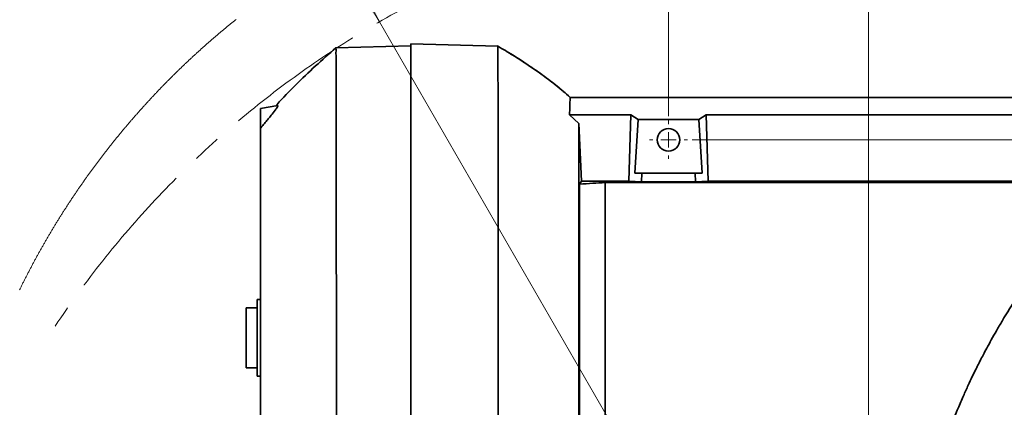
# Model space of a CAD drawing. Header units: millimetres. Extents: x 0 to 12118, y 0 to 8400.
# Tile 108 of 128: x 6058 to 6944, y 7271 to 7619. Entities that reach past the tile are written whole.
import ezdxf

# ---------------------------------------------------------------- set-up
doc = ezdxf.new("R2010")
doc.units = ezdxf.units.MM
doc.header["$LTSCALE"] = 20
doc.linetypes.add('CENTER', pattern=[10.16, 6.35, -1.27, 1.27, -1.27])
doc.styles.add('SLDTEXTSTYLE0', font='TXT', dxfattribs={"width": 0.605})
doc.dimstyles.new('SLDDIMSTYLE10', dxfattribs={"dimtxt": 70, "dimasz": 70, "dimexe": 0, "dimexo": 0.0625, "dimgap": 17.5, "dimtad": 1, "dimdec": 1, "dimlfac": 0.5, "dimrnd": 1e-09, "dimzin": 12, "dimdsep": 46, "dimtxsty": 'SLDTEXTSTYLE0', "dimsah": 1, "dimcen": 0.09, "dimadec": 0, "dimazin": 3, "dimtfac": 1, "dimtmove": 0, "dimatfit": 0, "dimfxl": 1, "dimfrac": 2, "dimtolj": 1, "dimtzin": 12, "dimarcsym": 0})
doc.dimstyles.new('SLDDIMSTYLE11', dxfattribs={"dimtxt": 70, "dimasz": 70, "dimexe": 0, "dimexo": 0.0625, "dimgap": 17.5, "dimtad": 1, "dimdec": 1, "dimlfac": 0.5, "dimrnd": 1e-09, "dimzin": 12, "dimdsep": 46, "dimtxsty": 'SLDTEXTSTYLE0', "dimsah": 1, "dimcen": 0.09, "dimadec": 0, "dimazin": 3, "dimtfac": 1, "dimtofl": 0, "dimtmove": 0, "dimatfit": 3, "dimfxl": 1, "dimfrac": 2, "dimtolj": 1, "dimtzin": 12, "dimarcsym": 0})
doc.dimstyles.new('SLDDIMSTYLE13', dxfattribs={"dimtxt": 70, "dimasz": 70, "dimexe": 0, "dimexo": 0.0625, "dimgap": 17.5, "dimtad": 0, "dimtih": 1, "dimtoh": 1, "dimdec": 1, "dimlfac": 0.5, "dimrnd": 1e-09, "dimzin": 12, "dimdsep": 46, "dimtxsty": 'SLDTEXTSTYLE0', "dimsah": 1, "dimcen": 0, "dimadec": 0, "dimazin": 3, "dimtfac": 1, "dimtofl": 0, "dimtmove": 0, "dimatfit": 3, "dimfxl": 1, "dimfrac": 2, "dimtolj": 1, "dimtzin": 12, "dimarcsym": 0})

# ---------------------------------------------------------------- blocks, each defined once
blk = doc.blocks.new('_D_74')
at = {"color": 7, "linetype": 'Continuous', "lineweight": 0}
for p, q in [((6641.91, 7532.54), (6641.91, 7880.21)), ((6821.91, 6859.34), (6821.91, 7880.21)), ((6641.91, 7850.21), (6521.91, 7850.21)), ((6821.91, 7850.21), (6641.91, 7850.21)), ((6821.91, 7850.21), (6941.91, 7850.21))]:
    blk.add_line(p, q, dxfattribs=at)
at = {"color": 7, "linetype": 'Continuous', "lineweight": 18}
for points in [[(6641.91, 7850.21), (6571.91, 7860.21), (6571.91, 7840.21)], [(6821.91, 7850.21), (6891.91, 7840.21), (6891.91, 7860.21)]]:
    blk.add_solid(points, dxfattribs=at)
at = {"color": 7, "linetype": 'Continuous', "lineweight": 18, "insert": (6678.44, 7940.44), "char_height": 70, "attachment_point": 1, "style": 'SLDTEXTSTYLE0'}
blk.add_mtext('90', dxfattribs=at)
blk = doc.blocks.new('_D_75')
at = {"color": 7, "linetype": 'Continuous', "lineweight": 0}
for p, q in [((6663.11, 7511.34), (7633.01, 7511.34)), ((7603.01, 6855.34), (7603.01, 7511.34)), ((6825.91, 6855.34), (7633.01, 6855.34))]:
    blk.add_line(p, q, dxfattribs=at)
at = {"color": 7, "linetype": 'Continuous', "lineweight": 18}
for points in [[(7603.01, 7511.34), (7593.01, 7441.34), (7613.01, 7441.34)], [(7603.01, 6855.34), (7613.01, 6925.34), (7593.01, 6925.34)]]:
    blk.add_solid(points, dxfattribs=at)
at = {"color": 7, "linetype": 'Continuous', "lineweight": 18, "insert": (7512.77, 7103.13), "char_height": 70, "attachment_point": 1, "rotation": 90, "style": 'SLDTEXTSTYLE0'}
blk.add_mtext('328', dxfattribs=at)
blk = doc.blocks.new('_D_76')
at = {"color": 7, "linetype": 'Continuous', "lineweight": 0}
for p, q in [((6273.45, 7805.31), (5227.86, 7805.31)), ((6381.91, 7617.44), (6273.45, 7805.31)), ((6821.91, 6855.34), (6381.91, 7617.44))]:
    blk.add_line(p, q, dxfattribs=at)
at = {"color": 7, "linetype": 'Continuous', "lineweight": 18}
blk.add_solid([(6381.91, 7617.44), (6355.57, 7683.06), (6338.25, 7673.06)], dxfattribs=at)
at = {"color": 7, "linetype": 'Continuous', "lineweight": 18, "char_height": 70, "attachment_point": 1, "style": 'SLDTEXTSTYLE0'}
for s, insert in [('R440', (5227.86, 8110.4)), ('Smallest circumscribed', (5227.86, 8002.97)), ('radius axis 3.', (5227.86, 7895.54))]:
    blk.add_mtext(s, dxfattribs=dict(at, insert=insert))
blk = doc.blocks.new('_D_77')
at = {"color": 7, "linetype": 'Continuous', "lineweight": 0}
for p, q in [((6641.91, 7532.54), (6641.91, 8020.21)), ((7021.91, 7532.54), (7021.91, 8020.21)), ((6641.91, 7990.21), (6521.91, 7990.21)), ((6641.91, 7990.21), (7021.91, 7990.21)), ((7021.91, 7990.21), (7141.91, 7990.21))]:
    blk.add_line(p, q, dxfattribs=at)
at = {"color": 7, "linetype": 'Continuous', "lineweight": 18}
for points in [[(6641.91, 7990.21), (6571.91, 8000.21), (6571.91, 7980.21)], [(7021.91, 7990.21), (7091.91, 7980.21), (7091.91, 8000.21)]]:
    blk.add_solid(points, dxfattribs=at)
at = {"color": 7, "linetype": 'Continuous', "lineweight": 18, "insert": (6751.7, 8080.44), "char_height": 70, "attachment_point": 1, "style": 'SLDTEXTSTYLE0'}
blk.add_mtext('190', dxfattribs=at)
blk = doc.blocks.new('SW_CENTERMARKSYMBOL_17')
at = {"color": 0, "linetype": 'Continuous', "lineweight": 18}
for p, q in [((0, 14), (0, 17.2)), ((-14, 0), (-17.2, 0)), ((0, 0), (-7, 0)), ((0, 0), (0, 7)), ((0, 0), (0, -7)), ((0, 0), (7, 0)), ((14, 0), (17.2, 0)), ((0, -14), (0, -17.2))]:
    blk.add_line(p, q, dxfattribs=at)

msp = doc.modelspace()

# ---------------------------------------------------------------- linework, layer by layer
at = {"color": 7, "linetype": 'Continuous', "lineweight": 35}
for p, q in [((6409.910186, 7595.838861), (6342.649623, 7594.077663)), ((6409.910186, 7597.629385), (6409.910186, 7049.995618)), ((6409.910186, 7597.629385), (6488.20053, 7595.579224)), ((6490.616902, 7594.11581), (6487.647041, 7595.901804)), ((6553.513452, 7549.338894), (7059.910207, 7549.338894)), ((6290.377184, 7542.101459), (6274.710222, 7539.338903)), ((6274.710222, 7523.338871), (6274.710222, 7539.338903)), ((6552.873894, 7533.916788), (6561.259373, 7525.842504)), ((6607.927724, 7533.916788), (6552.873894, 7533.916788)), ((6606.121763, 7474.230604), (6607.927724, 7533.916788)), ((6677.698716, 7474.230604), (6675.892695, 7533.916788)), ((6675.892695, 7533.916788), (6987.927704, 7533.916788)), ((6275.939866, 7523.338871), (6274.710222, 7521.899776)), ((6274.710222, 7521.899776), (6274.710222, 7523.338871)), ((6563.724562, 7474.230604), (6561.259373, 7525.842504)), ((6614.61006, 7529.564934), (6611.691638, 7481.338816)), ((6614.61006, 7529.564934), (6669.210359, 7529.564934)), ((6669.210359, 7529.564934), (6672.128781, 7481.338816)), ((6274.710222, 7521.899776), (6274.710222, 7026.689725)), ((6611.691638, 7481.338816), (6617.883845, 7481.338816)), ((6617.883845, 7481.338816), (6617.647573, 7473.531084)), ((6665.936633, 7481.338816), (6617.883845, 7481.338816)), ((6666.172846, 7473.531084), (6665.936633, 7481.338816)), ((6672.128781, 7481.338816), (6665.936633, 7481.338816)), ((6561.693474, 7471.505003), (6563.724562, 7474.230604)), ((6561.693474, 7471.505003), (6561.693474, 7088.01146)), ((6563.724562, 7474.230604), (6606.121763, 7474.230604)), ((6584.910198, 7112.411933), (6584.910198, 7472.981052)), ((7037.429615, 7472.981052), (6584.910198, 7472.981052)), ((6617.647573, 7473.531084), (6606.121763, 7474.230604)), ((6666.172846, 7473.531084), (6617.647573, 7473.531084)), ((6666.172846, 7473.531084), (6677.698716, 7474.230604)), ((6986.121743, 7474.230604), (6677.698716, 7474.230604)), ((6274.710222, 7367.761688), (6271.710201, 7367.761688)), ((6271.710201, 7333.338814), (6271.710201, 7367.761688)), ((6271.710201, 7360.338764), (6261.710211, 7360.338764)), ((6261.710211, 7333.338814), (6261.710211, 7360.338764)), ((6261.710211, 7306.338863), (6261.710211, 7333.338814)), ((6271.710201, 7298.916058), (6271.710201, 7333.338814)), ((6261.710211, 7306.338863), (6271.710201, 7306.338863)), ((6271.710201, 7298.916058), (6274.710222, 7298.916058))]:
    msp.add_line(p, q, dxfattribs=at)
at = {"color": 8, "linetype": 'Continuous', "lineweight": 18}
msp.add_line((6275.939866, 7523.338871), (6274.710222, 7523.338871), dxfattribs=at)
at = {"color": 7, "linetype": 'Continuous', "lineweight": 18, "flags": 128}
msp.add_lwpolyline([(6252.775475, 7619.504051), (6252.187356, 7619.034128), (6251.599713, 7618.563728), (6251.012548, 7618.092613), (6250.42586, 7617.621021), (6249.839707, 7617.148714), (6249.254032, 7616.675692), (6248.668893, 7616.202192), (6248.084291, 7615.727978), (6247.500106, 7615.253048), (6246.916457, 7614.777641), (6246.333345, 7614.301519), (6245.75071, 7613.824921), (6245.168611, 7613.347607), (6244.586989, 7612.869577), (6244.005903, 7612.391071), (6243.425294, 7611.912088), (6242.845222, 7611.432152), (6242.265626, 7610.951738), (6241.686567, 7610.470848), (6241.108044, 7609.989242), (6240.529998, 7609.506922), (6239.952429, 7609.024124), (6239.375456, 7608.540611), (6238.79896, 7608.056621), (6238.222941, 7607.571917), (6237.647458, 7607.086496), (6237.072512, 7606.600599), (6236.498102, 7606.114225), (6235.924169, 7605.627136), (6235.350772, 7605.139332), (6234.777912, 7604.651051), (6234.205528, 7604.162054), (6233.633681, 7603.672342), (6233.062371, 7603.182154), (6232.491537, 7602.691488), (6231.9213, 7602.200108), (6231.351539, 7601.708012), (6230.782314, 7601.215439), (6230.213567, 7600.722389), (6229.645415, 7600.228386), (6229.077741, 7599.734144), (6228.510603, 7599.239187), (6227.944001, 7598.743515), (6227.377935, 7598.247127), (6226.812347, 7597.750502), (6226.247355, 7597.252922), (6225.682839, 7596.755104), (6225.11886, 7596.256332), (6224.555417, 7595.757084), (6223.992511, 7595.257358), (6223.430141, 7594.756918), (6222.868308, 7594.256), (6222.307011, 7593.754368), (6221.74625, 7593.25202), (6221.185967, 7592.749195), (6220.626279, 7592.245893), (6220.067128, 7591.741877), (6219.508453, 7591.237383), (6218.950375, 7590.732174), (6218.392833, 7590.226488), (6217.835768, 7589.720087), (6217.279299, 7589.212971), (6216.723307, 7588.705616), (6216.167911, 7588.197308), (6215.613111, 7587.688761), (6215.058788, 7587.17926), (6214.504942, 7586.669521), (6213.951691, 7586.159067), (6213.399037, 7585.647898), (6212.84686, 7585.136251), (6212.295278, 7584.62389), (6211.744174, 7584.111051), (6211.193665, 7583.597736), (6210.643633, 7583.083706), (6210.094198, 7582.569199), (6209.545358, 7582.053976), (6208.996996, 7581.538277), (6208.449229, 7581.021862), (6207.902058, 7580.50497), (6207.355364, 7579.987364), (6206.809147, 7579.46928), (6206.263646, 7578.95072), (6205.718621, 7578.431444), (6205.174073, 7577.911692), (6204.630121, 7577.391224), (6204.086765, 7576.870279), (6203.544005, 7576.348619), (6203.001722, 7575.826483), (6202.460035, 7575.303869), (6201.918825, 7574.78054), (6201.378211, 7574.256735), (6200.838193, 7573.732214), (6200.298651, 7573.207216), (6199.759706, 7572.681742), (6199.221357, 7572.155552), (6198.683604, 7571.628647), (6198.146328, 7571.101503), (6197.609647, 7570.573645), (6197.073563, 7570.045071), (6196.537956, 7569.516258), (6196.002945, 7568.986492), (6195.468529, 7568.456488), (6194.934591, 7567.925768), (6194.401368, 7567.394333), (6193.868621, 7566.862659), (6193.336352, 7566.330271), (6192.804798, 7565.797167), (6192.27372, 7565.263586), (6191.743239, 7564.729528), (6191.213354, 7564.194994), (6190.683945, 7563.659744), (6190.155252, 7563.123779), (6189.627036, 7562.587576), (6189.099415, 7562.050657), (6188.572272, 7561.513023), (6188.045844, 7560.975151), (6187.519892, 7560.436563), (6186.994537, 7559.897261), (6186.469778, 7559.357719), (6185.945614, 7558.817463), (6185.421928, 7558.276491), (6184.898838, 7557.735043), (6184.376463, 7557.193117), (6183.854564, 7556.650715), (6183.333143, 7556.107597), (6182.812437, 7555.564003), (6182.292327, 7555.019932), (6181.772693, 7554.475145), (6181.253656, 7553.929882), (6180.735215, 7553.384142), (6180.21737, 7552.837686), (6179.700121, 7552.290754), (6179.183467, 7551.743345), (6178.667291, 7551.195459), (6178.15183, 7550.646858), (6177.636846, 7550.09778), (6177.122458, 7549.547987), (6176.608785, 7548.997955), (6176.095589, 7548.447208), (6175.582989, 7547.895746), (6175.070985, 7547.344046), (6174.559458, 7546.79163), (6174.048647, 7546.238737), (6173.538431, 7545.685368), (6173.028811, 7545.131283), (6172.519668, 7544.576721), (6172.011241, 7544.021683), (6171.50329, 7543.465929), (6170.995935, 7542.909937), (6170.489296, 7542.353229), (6169.983133, 7541.795807), (6169.477686, 7541.238146), (6168.972715, 7540.679769), (6168.46834, 7540.120916), (6167.964562, 7539.561586), (6167.461499, 7539.001541), (6166.958912, 7538.441257), (6166.456922, 7537.880258), (6165.955528, 7537.318544), (6165.454849, 7536.756592), (6164.954647, 7536.193924), (6164.455041, 7535.630779), (6163.95603, 7535.067158), (6163.457736, 7534.503059), (6162.959918, 7533.938246), (6162.462696, 7533.373194), (6161.966189, 7532.807426), (6161.470159, 7532.240944), (6160.974845, 7531.674223), (6160.480126, 7531.106787), (6159.985884, 7530.538874), (6159.492358, 7529.970484), (6158.999427, 7529.401617), (6158.507093, 7528.832273), (6158.015236, 7528.262215), (6157.524093, 7527.691679), (6157.033666, 7527.120666), (6156.543716, 7526.549177), (6156.054362, 7525.977211), (6155.565723, 7525.40453), (6155.077561, 7524.831371), (6154.590114, 7524.257975), (6154.103144, 7523.683624), (6153.61689, 7523.109035), (6153.131231, 7522.53397), (6152.646168, 7521.958189), (6152.161821, 7521.38217), (6151.67795, 7520.805435), (6151.194676, 7520.228224), (6150.712117, 7519.650297), (6150.230154, 7519.072132), (6149.748787, 7518.49349), (6149.268015, 7517.914133), (6148.78784, 7517.334299), (6148.308381, 7516.753988), (6147.829517, 7516.173201), (6147.35113, 7515.591936), (6146.873458, 7515.010195), (6146.396502, 7514.427738), (6145.920023, 7513.845043), (6145.444258, 7513.261633), (6144.968971, 7512.677746), (6144.494518, 7512.093382), (6144.020542, 7511.508541), (6143.547162, 7510.923223), (6143.074497, 7510.337429), (6142.602428, 7509.750919), (6142.130955, 7509.164171), (6141.660079, 7508.576708), (6141.189917, 7507.989006), (6140.720352, 7507.400589), (6140.251382, 7506.811695), (6139.783009, 7506.222324), (6139.315351, 7505.632477), (6138.84817, 7505.042152), (6138.381823, 7504.451351), (6137.915953, 7503.860073), (6137.450799, 7503.26808), (6136.98624, 7502.675848), (6136.522277, 7502.082901), (6136.058911, 7501.489716), (6135.59626, 7500.895815), (6135.134204, 7500.301437), (6134.672865, 7499.706821), (6134.212001, 7499.11149), (6133.751854, 7498.515682), (6133.292421, 7497.919397), (6132.833465, 7497.322636), (6132.375225, 7496.725397), (6131.917699, 7496.127682), (6131.460651, 7495.529489), (6131.004318, 7494.93082), (6130.548581, 7494.331675), (6130.093559, 7493.732052), (6129.639133, 7493.131952), (6129.185303, 7492.531137), (6128.732189, 7491.930084), (6128.27967, 7491.328554), (6127.827867, 7490.726547), (6127.376541, 7490.123825), (6126.92593, 7489.520864), (6126.476034, 7488.917427), (6126.026734, 7488.313274), (6125.57803, 7487.708883), (6125.130042, 7487.104015), (6124.682649, 7486.498432), (6124.235972, 7485.89261), (6123.789772, 7485.286312), (6123.344406, 7484.679537), (6122.899517, 7484.072046), (6122.455462, 7483.464317), (6122.011884, 7482.856111), (6121.569022, 7482.247429), (6121.126875, 7481.638269), (6120.685204, 7481.028395), (6120.244368, 7480.418281), (6119.804009, 7479.807692), (6119.364484, 7479.196625), (6118.925437, 7478.585081), (6118.487104, 7477.973061), (6118.049487, 7477.360563), (6117.612465, 7476.747827), (6117.17604, 7476.134376), (6116.74033, 7475.520449), (6116.305216, 7474.906044), (6115.870818, 7474.291401), (6115.437134, 7473.676042), (6115.004047, 7473.060446), (6114.571556, 7472.444134), (6114.13978, 7471.827583), (6113.7086, 7471.210556), (6113.278135, 7470.593052), (6112.848266, 7469.975071), (6112.419113, 7469.356613), (6111.990555, 7468.737678), (6111.562713, 7468.118267), (6111.135586, 7467.498379), (6110.709056, 7466.878014), (6110.283121, 7466.25741), (6109.857901, 7465.63633), (6109.433397, 7465.014534), (6109.009489, 7464.3925), (6108.586296, 7463.769989), (6108.163699, 7463.147001), (6107.741698, 7462.523537), (6107.320531, 7461.899595), (6106.899961, 7461.275415), (6106.479987, 7460.65052), (6106.060728, 7460.025387), (6105.642184, 7459.399776), (6105.224236, 7458.773451), (6104.807004, 7458.146887), (6104.390367, 7457.520084), (6103.974446, 7456.892567), (6103.559121, 7456.264572), (6103.144511, 7455.636339), (6102.730616, 7455.007629), (6102.317437, 7454.378443), (6101.904734, 7453.748779), (6101.492866, 7453.118639), (6101.081594, 7452.48826), (6100.671037, 7451.857166), (6100.261077, 7451.225834), (6099.85195, 7450.594025), (6099.443301, 7449.961739), (6099.035486, 7449.328976), (6098.628267, 7448.695974), (6098.221644, 7448.062258), (6097.815736, 7447.428303), (6097.410544, 7446.793871), (6097.006067, 7446.159201), (6096.602186, 7445.523815), (6096.19902, 7444.888191), (6095.796569, 7444.251852), (6095.394715, 7443.615513), (6094.993576, 7442.978458), (6094.593032, 7442.340927), (6094.193324, 7441.703157), (6093.794211, 7441.064911), (6093.395694, 7440.426187), (6092.998012, 7439.786987), (6092.600926, 7439.147549), (6092.204555, 7438.507633), (6091.80878, 7437.867241), (6091.413721, 7437.226372), (6091.019376, 7436.585264), (6090.625747, 7435.943441), (6090.232714, 7435.30138), (6089.840396, 7434.65908), (6089.448794, 7434.016066), (6089.057907, 7433.372812), (6088.667615, 7432.729082), (6088.27804, 7432.084875), (6087.889179, 7431.44043), (6087.500914, 7430.795507), (6087.113365, 7430.150108), (6086.726531, 7429.504232), (6086.340412, 7428.858118), (6085.955008, 7428.211527), (6085.570201, 7427.564459), (6085.186108, 7426.917152), (6084.802731, 7426.269131), (6084.41995, 7425.620871), (6084.038004, 7424.972372), (6083.656653, 7424.323397), (6083.276018, 7423.673706), (6082.896098, 7423.024015), (6082.516774, 7422.373609), (6082.138284, 7421.722965), (6081.760391, 7421.072082), (6081.383213, 7420.420484), (6081.00675, 7419.768648), (6080.630883, 7419.116335), (6080.25585, 7418.463783), (6079.881414, 7417.810516), (6079.507693, 7417.157249), (6079.134687, 7416.503267), (6078.762277, 7415.849047), (6078.390702, 7415.194349), (6078.019723, 7414.539413), (6077.649578, 7413.884001), (6077.280029, 7413.228111), (6076.911076, 7412.571745), (6076.542958, 7411.91514), (6076.175555, 7411.258297), (6075.808748, 7410.600738), (6075.442775, 7409.942942), (6075.077399, 7409.284906), (6074.712738, 7408.626394), (6074.348792, 7407.967405), (6073.985561, 7407.307939), (6073.622926, 7406.648235), (6073.261126, 7405.988054), (6072.900041, 7405.327635), (6072.539552, 7404.666738), (6072.179779, 7404.005604), (6071.82072, 7403.343992), (6071.462377, 7402.681904), (6071.104749, 7402.019577), (6070.747837, 7401.356773), (6070.391639, 7400.693493), (6070.036157, 7400.029974), (6069.681271, 7399.365978), (6069.32722, 7398.701744), (6068.973764, 7398.037033), (6068.621143, 7397.372084), (6068.269118, 7396.706657), (6067.917808, 7396.040754), (6067.567214, 7395.374613), (6067.217334, 7394.708233), (6066.86817, 7394.041138), (6066.519722, 7393.374042), (6066.171988, 7392.706232), (6065.82497, 7392.038183), (6065.478667, 7391.369896), (6065.133079, 7390.701132), (6064.788207, 7390.032129), (6064.444049, 7389.36265), (6064.100488, 7388.692694), (6063.757762, 7388.022499), (6063.41575, 7387.351828), (6063.074335, 7386.680918), (6062.733754, 7386.009531), (6062.393888, 7385.337906), (6062.054618, 7384.666042), (6061.716183, 7383.993463), (6061.378344, 7383.320885), (6061.041339, 7382.647591), (6060.70505, 7381.974297), (6060.369357, 7381.300287), (6060.034498, 7380.626278), (6059.700235, 7379.951792), (6059.366807, 7379.276829), (6059.034093, 7378.601627), (6058.701976, 7377.925949), (6058.370694, 7377.250032), (6058.040126, 7376.573639)], dxfattribs=at)
at = {"color": 7, "linetype": 'Continuous', "lineweight": 35, "flags": 128}
for points in [[(6614.61006, 7529.564934), (6611.286505, 7531.806307), (6607.927724, 7533.916788)], [(6669.210359, 7529.564934), (6672.533914, 7531.806307), (6675.892695, 7533.916788)], [(6561.259373, 7086.783962), (6561.259254, 7105.85721), (6561.259254, 7125.952439), (6561.259314, 7146.873193), (6561.259373, 7168.422537), (6561.259433, 7189.666705), (6561.259492, 7211.362796), (6561.259433, 7233.317809), (6561.259373, 7255.338864), (6561.259314, 7279.414253), (6561.259254, 7303.403454), (6561.259314, 7327.054219), (6561.259373, 7350.114183), (6561.259433, 7372.495489), (6561.259492, 7394.12363), (6561.259433, 7414.775209), (6561.259373, 7434.226828), (6561.259314, 7452.411013), (6561.259254, 7469.256239), (6561.259314, 7484.591322), (6561.259373, 7498.245792), (6561.259373, 7508.854942), (6561.259373, 7518.080072), (6561.259373, 7525.842504)]]:
    msp.add_lwpolyline(points, dxfattribs=at)
at = {"color": 7, "linetype": 'Continuous', "lineweight": 35}
msp.add_circle((6641.910207, 7511.338959), 10.200009, dxfattribs=at)
at = {"color": 7, "linetype": 'CENTER', "lineweight": 18}
msp.add_arc((6821.910213, 6855.338852), 880, 108.607709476, 146.277392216, dxfattribs=at)
at = {"color": 7, "linetype": 'Continuous', "lineweight": 35}
for points, knots in [([(6342.537447, 7593.942957), (6336.391796, 7588.578662), (6323.9818, 7577.746468), (6306.426278, 7560.738118), (6294.505114, 7548.724353), (6288.891465, 7542.219133), (6288.487478, 7541.750984)], [0, 0, 0, 0, 0.3254321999, 0.6571496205, 0.9753267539, 1, 1, 1, 1]), ([(6342.656656, 7593.808489), (6342.662472, 7593.759623), (6342.768739, 7592.866722), (6342.634965, 7590.311491), (6342.772966, 7585.378502), (6342.742643, 7578.015798), (6342.793567, 7568.419602), (6342.810421, 7556.620468), (6342.83799, 7542.727355), (6342.864013, 7526.613699), (6342.88499, 7508.664132), (6342.911424, 7488.957166), (6342.930151, 7467.677272), (6342.953539, 7444.62625), (6342.972663, 7420.348642), (6342.990652, 7394.955235), (6343.010333, 7368.687866), (6343.023847, 7341.298219), (6343.042571, 7313.429473), (6343.053869, 7285.212195), (6343.068961, 7256.918189), (6343.080374, 7228.277243), (6343.090481, 7199.958997), (6343.102389, 7172.09915), (6343.108134, 7144.968864), (6343.119231, 7118.306116), (6343.123384, 7092.731476), (6343.13079, 7068.370326), (6343.135651, 7045.462771), (6343.138363, 7023.784196), (6343.14415, 7003.837076), (6343.143477, 6985.755354), (6343.148056, 6969.659422), (6343.147598, 6955.38767), (6343.147137, 6943.341539), (6343.153571, 6933.360842), (6343.13788, 6926.301233), (6343.160106, 6920.160716), (6343.012646, 6918.701413), (6342.999992, 6916.449486), (6342.925731, 6916.637511), (6342.919334, 6916.653709)], [0, 0, 0, 0, 0.0002179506, 0.0039824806, 0.0112739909, 0.0221016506, 0.036581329, 0.0537882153, 0.074365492, 0.0981237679, 0.1251658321, 0.1538758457, 0.1854186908, 0.2194282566, 0.2559837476, 0.29295992, 0.3319120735, 0.3723389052, 0.4142863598, 0.4553607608, 0.4973314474, 0.5396187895, 0.5822300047, 0.6227712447, 0.6630280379, 0.7024075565, 0.7408777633, 0.7763146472, 0.8103187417, 0.8423503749, 0.8723421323, 0.8986804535, 0.9224364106, 0.9436717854, 0.9618043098, 0.9760739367, 0.9871410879, 0.9949462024, 0.9991735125, 0.9999288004, 1, 1, 1, 1]), ([(6488.20053, 7595.579224), (6490.509904, 7594.221191), (6495.072892, 7591.537916), (6501.764091, 7587.446639), (6508.233769, 7583.369646), (6514.474805, 7579.300761), (6520.48662, 7575.243542), (6529.351331, 7569.026158), (6540.583226, 7560.681603), (6549.326731, 7553.011588), (6553.513452, 7549.338894)], [0, 0, 0, 0, 0.1002568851, 0.1980930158, 0.2934877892, 0.3864240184, 0.4768926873, 0.5648853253, 0.7916506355, 1, 1, 1, 1]), ([(6488.653108, 7051.323013), (6488.659781, 7058.073755), (6488.673446, 7071.896388), (6488.68571, 7093.239146), (6488.702587, 7115.606741), (6488.716252, 7139.883712), (6488.722711, 7165.828066), (6488.733394, 7193.600452), (6488.737055, 7222.076293), (6488.736727, 7250.786222), (6488.738526, 7279.259043), (6488.73205, 7307.559805), (6488.727407, 7335.755504), (6488.719088, 7363.384881), (6488.703343, 7389.991518), (6488.691673, 7415.631452), (6488.67113, 7440.369605), (6488.64774, 7463.804004), (6488.625721, 7485.544366), (6488.59462, 7505.631524), (6488.566288, 7524.122005), (6488.532587, 7540.719118), (6488.492525, 7555.142812), (6488.455968, 7567.413809), (6488.411769, 7577.573172), (6488.36106, 7585.000151), (6488.330407, 7589.954624), (6488.279558, 7592.846241), (6488.271762, 7594.593889), (6488.21528, 7595.37479), (6488.201305, 7595.568018)], [0, 0, 0, 0, 0.03721143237, 0.07619309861, 0.11764548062, 0.16050603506, 0.21001254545, 0.26065584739, 0.31359288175, 0.36697696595, 0.41891060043, 0.47054065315, 0.52297631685, 0.57433082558, 0.62283919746, 0.66963734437, 0.71566318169, 0.75920078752, 0.79881241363, 0.83550037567, 0.8699252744, 0.90073567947, 0.92698711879, 0.94943174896, 0.96837628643, 0.98298752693, 0.99037277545, 0.99568484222, 0.9989322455, 1, 1, 1, 1]), ([(6552.592262, 7550.126152), (6552.248787, 7550.457199), (6548.320792, 7554.243066), (6539.908056, 7561.012372), (6527.215314, 7570.694552), (6513.153525, 7580.242053), (6503.094601, 7586.748377), (6497.653599, 7589.942), (6497.38948, 7590.097027)], [0, 0, 0, 0, 0.02096557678, 0.23976335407, 0.47370228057, 0.72270835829, 0.98653957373, 1, 1, 1, 1]), ([(7183.704476, 7578.195887), (7182.005541, 7577.573874), (7176.966656, 7575.729042), (7167.888595, 7571.684597), (7156.218926, 7565.932547), (7143.803115, 7559.007731), (7132.629282, 7552.162549), (7123.139052, 7545.924151), (7115.607392, 7540.715684), (7109.340374, 7536.201754), (7103.815659, 7532.097698), (7098.157298, 7527.775733), (7091.548971, 7522.565759), (7084.357029, 7516.688097), (7076.683688, 7510.184837), (7068.667587, 7503.139707), (7060.187431, 7495.393233), (7051.563124, 7487.198771), (7043.074849, 7478.818338), (7033.213521, 7468.712456), (7022.143001, 7456.82574), (7010.054381, 7443.108919), (6997.25344, 7427.774665), (6983.743783, 7410.546041), (6969.474572, 7390.976185), (6955.490992, 7370.26757), (6944.760492, 7353.006871), (6937.096583, 7339.904875), (6932.513126, 7331.796475), (6928.52045, 7324.503932), (6925.2068, 7318.277643), (6922.54357, 7313.151184), (6920.257342, 7308.66249), (6917.872534, 7303.894795), (6914.943724, 7297.903967), (6911.296804, 7290.210964), (6906.989514, 7280.759313), (6902.097665, 7269.482902), (6896.557264, 7255.919265), (6890.871178, 7240.897064), (6885.493565, 7225.368091), (6880.855956, 7210.760312), (6876.893538, 7197.200029), (6873.525845, 7184.737198), (6870.726641, 7173.59257), (6868.413011, 7163.752989), (6866.447386, 7154.887219), (6864.629127, 7146.21033), (6862.841354, 7137.154771), (6860.76993, 7125.946934), (6858.473343, 7112.349827), (6856.042249, 7096.122244), (6853.753058, 7078.548809), (6851.663005, 7059.616783), (6849.818426, 7039.211197), (6848.271286, 7017.153636), (6847.095171, 6993.279016), (6846.381302, 6967.550994), (6846.219227, 6940.032029), (6846.686475, 6910.805089), (6847.831629, 6879.952093), (6849.675672, 6847.545125), (6852.216222, 6813.64987), (6855.498351, 6778.351675), (6858.536498, 6749.491958), (6860.69019, 6732.436817), (6861.304566, 6727.571564)], [0, 0, 0, 0, 0.0055558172, 0.0164780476, 0.0304986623, 0.0455068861, 0.060121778, 0.0707359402, 0.0803841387, 0.0882442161, 0.0944558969, 0.1015212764, 0.1101117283, 0.1203001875, 0.1300466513, 0.1410029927, 0.1530754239, 0.1653205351, 0.1775388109, 0.1897085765, 0.2086853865, 0.2274207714, 0.2458561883, 0.2700284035, 0.2946495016, 0.3202269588, 0.3467569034, 0.3570544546, 0.3668448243, 0.3753626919, 0.382588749, 0.3885068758, 0.3931053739, 0.3980600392, 0.4048795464, 0.413585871, 0.4242074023, 0.4367793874, 0.4513353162, 0.4692031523, 0.4861047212, 0.501802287, 0.5162703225, 0.5294909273, 0.5414500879, 0.551560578, 0.5605346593, 0.569340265, 0.5787883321, 0.5888833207, 0.6043452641, 0.6211384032, 0.6392766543, 0.6587714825, 0.6796341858, 0.7022001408, 0.7266790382, 0.7530442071, 0.7812433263, 0.811193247, 0.8428139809, 0.8760612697, 0.910880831, 0.9472027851, 0.9849387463, 1, 1, 1, 1]), ([(6552.873894, 7533.916788), (6552.90807, 7535.488369), (6552.970305, 7538.350187), (6553.086439, 7542.224997), (6553.174289, 7545.252824), (6553.314397, 7547.388192), (6553.334108, 7548.669704), (6553.476927, 7549.202609), (6553.513452, 7549.338894)], [0, 0, 0, 0, 0.3052915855, 0.5559297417, 0.7531416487, 0.8930380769, 0.972645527, 1, 1, 1, 1]), ([(6290.377184, 7542.101459), (6290.398011, 7541.944946), (6290.496672, 7541.203502), (6289.152993, 7539.856052), (6287.412901, 7537.062706), (6284.661866, 7533.79606), (6281.738929, 7530.185835), (6278.922885, 7526.831791), (6276.970672, 7524.545877), (6275.939866, 7523.338871)], [0, 0, 0, 0, 0.019468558, 0.0922273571, 0.2127395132, 0.4488716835, 0.6212438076, 0.8000095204, 1, 1, 1, 1]), ([(6584.910198, 7472.981052), (6581.195046, 7472.72677), (6573.458527, 7472.197248), (6565.717292, 7471.741761), (6561.693474, 7471.505003)], [0, 0, 0, 0, 0.4802098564, 1, 1, 1, 1])]:
    msp.add_open_spline(points, degree=3, knots=knots, dxfattribs=at)

# ---------------------------------------------------------------- block references
at = {"color": 7, "linetype": 'Continuous', "lineweight": 18}
msp.add_blockref('SW_CENTERMARKSYMBOL_17', (6641.910239, 7511.338787), dxfattribs=at)

# ---------------------------------------------------------------- dimensions: what is measured, and where the dimension line sits
dim = msp.add_radius_dim(center=(6821.910213, 6855.338852), mpoint=(6381.910213, 7617.441208), text='<>\\PSmallest circumscribed \\Pradius axis 3.', dimstyle='SLDDIMSTYLE13', dxfattribs=at)
dim.commit()
dim.dimension.update_dxf_attribs({"geometry": '_D_76', "text_midpoint": (5735.653519, 7966.453898), "dimtype": 164})
for base, p1, p2, picture, middle in [((7021.910213, 7990.209873), (6641.910213, 7528.538852), (7021.910213, 7528.538852), '_D_77', (6831.910213, 7990.209873)), ((6641.910213, 7850.209873), (6821.910213, 6855.338852), (6641.910213, 7528.538852), '_D_74', (6731.910213, 7850.209873))]:
    dim = msp.add_linear_dim(base=base, p1=p1, p2=p2, dimstyle='SLDDIMSTYLE10', dxfattribs=at)
    dim.commit()
    dim.dimension.update_dxf_attribs({"geometry": picture, "text_midpoint": middle, "dimtype": 160})
dim = msp.add_linear_dim(base=(7603.006748, 7511.338852), p1=(6821.910213, 6855.338852), p2=(6659.110213, 7511.338852), angle=90, dimstyle='SLDDIMSTYLE11', dxfattribs=at)
dim.commit()
dim.dimension.update_dxf_attribs({"geometry": '_D_75', "text_midpoint": (7603.006748, 7183.338852), "dimtype": 160})

doc.saveas('drawing.dxf')
